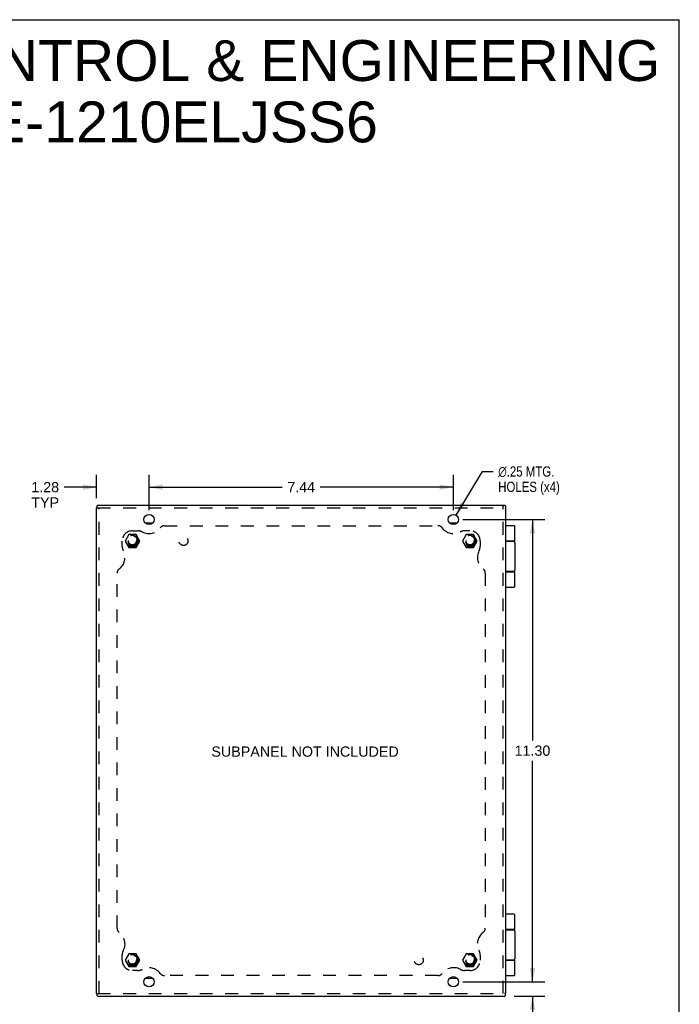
# Model space of a CAD drawing. Header units: inches. Extents: x 0 to 56.7, y 0 to 36.7.
# Tile 8 of 8: x 40.5 to 56.7, y 12.6 to 36.7. Entities that reach past the tile are written whole.
import ezdxf

# ---------------------------------------------------------------- set-up
doc = ezdxf.new("R2010")
doc.units = ezdxf.units.IN
doc.header["$LTSCALE"] = 3.116667
doc.header["$MEASUREMENT"] = 0
doc.linetypes.add('HIDDEN', pattern=[0.2, 0.1, -0.1])
doc.layers.get('0').update_dxf_attribs({"linetype": 'CONTINUOUS'})
for name, color, linetype in [('DEFAULT_2', 8, 'HIDDEN'), ('DIMENSIONS', 7, 'CONTINUOUS'), ('DOOR_ASSEMBLY', 7, 'CONTINUOUS'), ('SUBPANEL', 7, 'CONTINUOUS')]:
    doc.layers.add(name, color=color, linetype=linetype)
doc.styles.get("Standard").update_dxf_attribs({"font": 'arial.ttf'})
doc.styles.add('TEXTSTYLE_1', font='gdt', dxfattribs={"width": 0.8})
doc.dimstyles.new('DIMSTYLE_1', dxfattribs={"dimtxt": 0.25, "dimasz": 0.333333, "dimexe": 0.09, "dimexo": 0.07, "dimgap": 0.0375, "dimtad": 0, "dimtih": 1, "dimtoh": 1, "dimzin": 4, "dimdsep": 46, "dimtxsty": 'Standard', "dimblk": '_FILLED', "dimblk1": '_FILLED', "dimblk2": '_FILLED', "dimcen": 0.09, "dimadec": 3, "dimazin": 1, "dimtfac": 1, "dimtdec": 3, "dimtofl": 0, "dimtmove": 0, "dimatfit": 3, "dimldrblk": '_FILLED', "dimfxl": 0, "dimtolj": 1, "dimtzin": 4, "dimarcsym": 0})
doc.dimstyles.new('DIMSTYLE_2', dxfattribs={"dimtxt": 0.25, "dimasz": 0.333333, "dimexe": 0.09, "dimexo": 0.07, "dimgap": 0.09, "dimtad": 0, "dimtih": 1, "dimtoh": 1, "dimzin": 4, "dimdsep": 46, "dimtxsty": 'Standard', "dimblk": '_FILLED', "dimblk1": '_FILLED', "dimblk2": '_FILLED', "dimcen": 0.09, "dimadec": 3, "dimazin": 1, "dimtfac": 1, "dimtdec": 3, "dimtofl": 0, "dimtmove": 0, "dimatfit": 1, "dimldrblk": '_FILLED', "dimfxl": 0, "dimtolj": 1, "dimtzin": 4, "dimarcsym": 0})

# ---------------------------------------------------------------- blocks, each defined once
blk = doc.blocks.new('_FILLED')
at = {"color": 0, "linetype": 'ByBlock'}
blk.add_solid([(0, 0), (-1, 0.2), (-1, -0.2)], dxfattribs=at)
blk = doc.blocks.new('*D1')
at = {"layer": 'DIMENSIONS', "color": 2, "linetype": 'Continuous'}
for p, q in [((43.706, 24.679), (43.706, 25.538)), ((51.144, 24.679), (51.144, 25.538)), ((43.706, 25.238), (46.961, 25.238)), ((51.144, 25.238), (47.89, 25.238))]:
    blk.add_line(p, q, dxfattribs=at)
at = {"layer": 'DIMENSIONS', "color": 2, "linetype": 'Continuous', "xscale": 0.3333333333, "yscale": 0.3333333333, "zscale": 0.3333333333, "rotation": 180}
blk.add_blockref('_FILLED', (43.706, 25.238), dxfattribs=at)
at = {"layer": 'DIMENSIONS', "color": 2, "linetype": 'Continuous', "xscale": 0.3333333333, "yscale": 0.3333333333, "zscale": 0.3333333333}
blk.add_blockref('_FILLED', (51.144, 25.238), dxfattribs=at)
at = {"layer": 'DIMENSIONS', "color": 2, "linetype": 'Continuous', "insert": (47.425, 25.363), "char_height": 0.25, "width": 0.67937, "attachment_point": 2, "line_spacing_factor": 0.9}
blk.add_mtext('7.44', dxfattribs=at)
blk = doc.blocks.new('*D2')
at = {"layer": 'DIMENSIONS', "color": 2, "linetype": 'Continuous'}
for p, q in [((51.209, 24.552), (51.86, 25.621)), ((51.86, 25.621), (52.116, 25.621))]:
    blk.add_line(p, q, dxfattribs=at)
at = {"layer": 'DIMENSIONS', "color": 2, "linetype": 'Continuous', "xscale": 0.3333333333, "yscale": 0.3333333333, "zscale": 0.3333333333, "rotation": 238.6798766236}
blk.add_blockref('_FILLED', (51.209, 24.552), dxfattribs=at)
at = {"layer": 'DIMENSIONS', "color": 2, "linetype": 'Continuous', "insert": (52.241, 25.746), "char_height": 0.25, "width": 1.88011, "attachment_point": 1, "line_spacing_factor": 0.9, "style": 'TEXTSTYLE_1'}
blk.add_mtext('{\\fgdt;n}\\fArial;.25 MTG.\\PHOLES (x4)', dxfattribs=at)
blk = doc.blocks.new('*D3')
at = {"layer": 'DIMENSIONS', "color": 2, "linetype": 'Continuous'}
for p, q in [((51.378, 24.446), (53.378, 24.446)), ((53.078, 24.446), (53.078, 19.046)), ((53.078, 13.146), (53.078, 18.546)), ((51.503, 13.146), (53.378, 13.146))]:
    blk.add_line(p, q, dxfattribs=at)
at = {"layer": 'DIMENSIONS', "color": 2, "linetype": 'Continuous', "xscale": 0.3333333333, "yscale": 0.3333333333, "zscale": 0.3333333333}
for p, rotation in [((53.078, 24.446), 90), ((53.078, 13.146), 270)]:
    blk.add_blockref('_FILLED', p, dxfattribs=dict(at, rotation=rotation))
at = {"layer": 'DIMENSIONS', "color": 2, "linetype": 'Continuous', "insert": (53.078, 18.921), "char_height": 0.25, "width": 0.87361, "attachment_point": 2, "line_spacing_factor": 0.9}
blk.add_mtext('11.30', dxfattribs=at)
blk = doc.blocks.new('*D4')
at = {"layer": 'DIMENSIONS', "color": 2, "linetype": 'Continuous'}
for p, q in [((53.078, 13.146), (53.078, 13.812)), ((51.378, 13.146), (53.378, 13.146)), ((52.63, 12.796), (53.378, 12.796)), ((53.078, 12.796), (53.078, 11.999)), ((53.078, 11.999), (53.369, 11.999))]:
    blk.add_line(p, q, dxfattribs=at)
at = {"layer": 'DIMENSIONS', "color": 2, "linetype": 'Continuous', "xscale": 0.3333333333, "yscale": 0.3333333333, "zscale": 0.3333333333}
for p, rotation in [((53.078, 13.146), 270), ((53.078, 12.796), 90)]:
    blk.add_blockref('_FILLED', p, dxfattribs=dict(at, rotation=rotation))
at = {"layer": 'DIMENSIONS', "color": 2, "linetype": 'Continuous', "insert": (53.494, 12.124), "char_height": 0.25, "width": 0.67751, "attachment_point": 1, "line_spacing_factor": 0.9}
blk.add_mtext('.35\\PTYP', dxfattribs=at)
blk = doc.blocks.new('*D5')
at = {"layer": 'DIMENSIONS', "color": 2, "linetype": 'Continuous'}
for p, q in [((42.425, 24.966), (42.425, 25.538)), ((43.706, 24.679), (43.706, 25.538)), ((42.425, 25.238), (41.633, 25.238)), ((43.706, 25.238), (44.373, 25.238))]:
    blk.add_line(p, q, dxfattribs=at)
at = {"layer": 'DIMENSIONS', "color": 2, "linetype": 'Continuous', "xscale": 0.3333333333, "yscale": 0.3333333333, "zscale": 0.3333333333}
blk.add_blockref('_FILLED', (42.425, 25.238), dxfattribs=at)
at = {"layer": 'DIMENSIONS', "color": 2, "linetype": 'Continuous', "xscale": 0.3333333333, "yscale": 0.3333333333, "zscale": 0.3333333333, "rotation": 180}
blk.add_blockref('_FILLED', (43.706, 25.238), dxfattribs=at)
at = {"layer": 'DIMENSIONS', "color": 2, "linetype": 'Continuous', "insert": (41.508, 25.363), "char_height": 0.25, "width": 0.67937, "attachment_point": 3, "line_spacing_factor": 0.9}
blk.add_mtext('1.28\\PTYP', dxfattribs=at)

msp = doc.modelspace()

# ---------------------------------------------------------------- linework, layer by layer
at = {"color": 7, "linetype": 'Continuous'}
for p, q in [((0, 36.667), (56.667, 36.667)), ((56.667, 0), (56.667, 36.667)), ((52.365, 24.796), (52.365, 24.767)), ((42.425, 24.736), (42.454, 24.736)), ((42.434, 24.777), (42.434, 24.736)), ((52.406, 24.787), (52.365, 24.787)), ((43.795, 24.358), (43.617, 24.358)), ((51.233, 24.358), (51.055, 24.358)), ((52.429, 14.424), (52.425, 14.424)), ((52.429, 14.168), (52.429, 14.424)), ((52.429, 14.168), (52.425, 14.168)), ((43.617, 13.233), (43.795, 13.233)), ((51.055, 13.233), (51.233, 13.233)), ((42.425, 12.856), (42.454, 12.856)), ((42.434, 12.856), (42.434, 12.815)), ((52.425, 12.856), (52.397, 12.856)), ((52.417, 12.815), (52.417, 12.856))]:
    msp.add_line(p, q, dxfattribs=at)
at = {"color": 3, "linetype": 'Continuous'}
for p, q in [((42.446, 24.796), (42.446, 24.795)), ((42.446, 24.796), (52.365, 24.796)), ((42.446, 24.795), (42.446, 24.795)), ((42.425, 12.856), (42.425, 24.736)), ((52.425, 24.775), (52.424, 24.775)), ((52.425, 12.856), (52.425, 24.775)), ((52.425, 24.775), (52.425, 24.775)), ((42.446, 12.796), (42.446, 12.797)), ((42.446, 12.796), (52.405, 12.796)), ((42.446, 12.796), (42.446, 12.796)), ((52.405, 12.796), (52.405, 12.797)), ((52.405, 12.796), (52.405, 12.796))]:
    msp.add_line(p, q, dxfattribs=at)
for points in [[(42.446, 24.795), (42.445, 24.794), (42.445, 24.794), (42.445, 24.793), (42.444, 24.792), (42.443, 24.791), (42.443, 24.79), (42.442, 24.789), (42.441, 24.788), (42.439, 24.787), (42.438, 24.786), (42.437, 24.784)], [(42.434, 24.777), (42.434, 24.778), (42.434, 24.779), (42.434, 24.78), (42.434, 24.781), (42.435, 24.782), (42.435, 24.783), (42.436, 24.784), (42.437, 24.784)], [(52.406, 24.787), (52.407, 24.787), (52.408, 24.787), (52.409, 24.787), (52.411, 24.787), (52.411, 24.786), (52.412, 24.785), (52.413, 24.785), (52.414, 24.784)], [(52.424, 24.775), (52.424, 24.776), (52.423, 24.776), (52.422, 24.776), (52.422, 24.777), (52.421, 24.778), (52.42, 24.778), (52.419, 24.779), (52.418, 24.78), (52.416, 24.781), (52.415, 24.783), (52.414, 24.784)], [(42.434, 12.815), (42.434, 12.814), (42.434, 12.812), (42.434, 12.811), (42.434, 12.81), (42.435, 12.809), (42.435, 12.809), (42.436, 12.808), (42.437, 12.807)], [(42.446, 12.797), (42.445, 12.797), (42.445, 12.798), (42.445, 12.798), (42.444, 12.799), (42.443, 12.8), (42.443, 12.801), (42.442, 12.802), (42.441, 12.803), (42.439, 12.805), (42.438, 12.806), (42.437, 12.807)], [(52.405, 12.797), (52.405, 12.797), (52.405, 12.798), (52.406, 12.798), (52.406, 12.799), (52.407, 12.8), (52.408, 12.801), (52.409, 12.802), (52.41, 12.803), (52.411, 12.805), (52.412, 12.806), (52.414, 12.807)], [(52.417, 12.815), (52.417, 12.814), (52.417, 12.812), (52.417, 12.811), (52.416, 12.81), (52.416, 12.809), (52.415, 12.809), (52.414, 12.808), (52.414, 12.807)]]:
    msp.add_lwpolyline(points, dxfattribs=at)
for centre in [(43.706, 24.446), (51.144, 24.446), (43.706, 13.146), (51.144, 13.146)]:
    msp.add_circle(centre, 0.125, dxfattribs=at)
at = {"layer": 'DEFAULT_2', "color": 8, "linetype": 'HIDDEN'}
for p, q in [((42.454, 24.736), (52.365, 24.736)), ((42.485, 12.856), (42.485, 24.736)), ((52.365, 12.856), (52.365, 24.767)), ((43.21, 24.077), (43.12, 23.921)), ((43.39, 24.077), (43.21, 24.077)), ((43.48, 23.921), (43.39, 24.077)), ((51.46, 24.077), (51.37, 23.921)), ((51.64, 24.077), (51.46, 24.077)), ((51.73, 23.921), (51.64, 24.077)), ((43.12, 23.921), (43.21, 23.765)), ((43.39, 23.765), (43.48, 23.921)), ((51.37, 23.921), (51.46, 23.765)), ((51.64, 23.765), (51.73, 23.921)), ((43.21, 23.765), (43.39, 23.765)), ((51.46, 23.765), (51.64, 23.765)), ((43.21, 13.827), (43.12, 13.671)), ((43.39, 13.827), (43.21, 13.827)), ((43.48, 13.671), (43.39, 13.827)), ((51.46, 13.827), (51.37, 13.671)), ((51.64, 13.827), (51.46, 13.827)), ((51.73, 13.671), (51.64, 13.827)), ((43.12, 13.671), (43.21, 13.515)), ((43.21, 13.515), (43.39, 13.515)), ((43.39, 13.515), (43.48, 13.671)), ((51.37, 13.671), (51.46, 13.515)), ((51.46, 13.515), (51.64, 13.515)), ((51.64, 13.515), (51.73, 13.671)), ((42.454, 12.856), (52.397, 12.856))]:
    msp.add_line(p, q, dxfattribs=at)
for centre, radius in [((43.3, 23.921), 0.142), ((43.3, 23.921), 0.14), ((43.3, 23.921), 0.105), ((43.3, 23.921), 0.095), ((51.55, 23.921), 0.142), ((51.55, 23.921), 0.14), ((51.55, 23.921), 0.105), ((51.55, 23.921), 0.095), ((43.3, 13.671), 0.142), ((43.3, 13.671), 0.14), ((43.3, 13.671), 0.105), ((43.3, 13.671), 0.095), ((51.55, 13.671), 0.142), ((51.55, 13.671), 0.14), ((51.55, 13.671), 0.105), ((51.55, 13.671), 0.095)]:
    msp.add_circle(centre, radius, dxfattribs=at)
at = {"layer": 'DOOR_ASSEMBLY', "color": 7, "linetype": 'Continuous'}
for p, q in [((52.633, 24.296), (52.425, 24.296)), ((52.646, 23.921), (52.646, 24.283)), ((52.646, 23.921), (52.425, 23.921)), ((52.425, 23.916), (52.616, 23.916)), ((52.566, 23.921), (52.566, 23.916)), ((52.646, 23.886), (52.646, 23.206)), ((52.616, 23.176), (52.425, 23.176)), ((52.425, 23.171), (52.646, 23.171)), ((52.566, 23.176), (52.566, 23.171)), ((52.646, 22.809), (52.646, 23.171)), ((52.425, 22.796), (52.633, 22.796)), ((52.633, 14.796), (52.425, 14.796)), ((52.646, 14.421), (52.646, 14.783)), ((52.646, 14.421), (52.429, 14.421)), ((52.429, 14.416), (52.616, 14.416)), ((52.566, 14.421), (52.566, 14.416)), ((52.646, 14.386), (52.646, 13.706)), ((52.616, 13.676), (52.425, 13.676)), ((52.425, 13.671), (52.646, 13.671)), ((52.566, 13.676), (52.566, 13.671)), ((52.646, 13.309), (52.646, 13.671)), ((52.425, 13.296), (52.633, 13.296))]:
    msp.add_line(p, q, dxfattribs=at)
for points in [[(52.576, 23.921), (52.575, 23.921), (52.575, 23.921), (52.574, 23.921), (52.573, 23.921), (52.573, 23.921), (52.572, 23.92), (52.572, 23.92), (52.571, 23.92), (52.571, 23.92), (52.57, 23.92), (52.57, 23.92), (52.57, 23.92), (52.569, 23.92), (52.569, 23.92), (52.569, 23.92), (52.568, 23.92), (52.568, 23.92), (52.568, 23.92), (52.567, 23.92), (52.567, 23.919), (52.567, 23.919), (52.566, 23.919), (52.566, 23.919), (52.566, 23.919)], [(52.566, 23.172), (52.566, 23.172), (52.566, 23.172), (52.567, 23.172), (52.567, 23.172), (52.567, 23.172), (52.568, 23.172), (52.568, 23.172), (52.568, 23.171), (52.569, 23.171), (52.569, 23.171), (52.569, 23.171), (52.57, 23.171), (52.57, 23.171), (52.57, 23.171), (52.571, 23.171), (52.571, 23.171), (52.572, 23.171), (52.572, 23.171), (52.573, 23.171), (52.573, 23.171), (52.574, 23.171), (52.575, 23.171), (52.575, 23.171), (52.576, 23.171)], [(52.576, 14.421), (52.575, 14.421), (52.575, 14.421), (52.574, 14.421), (52.573, 14.421), (52.573, 14.421), (52.572, 14.42), (52.572, 14.42), (52.571, 14.42), (52.571, 14.42), (52.57, 14.42), (52.57, 14.42), (52.57, 14.42), (52.569, 14.42), (52.569, 14.42), (52.569, 14.42), (52.568, 14.42), (52.568, 14.42), (52.568, 14.42), (52.567, 14.42), (52.567, 14.419), (52.567, 14.419), (52.566, 14.419), (52.566, 14.419), (52.566, 14.419)], [(52.566, 13.672), (52.566, 13.672), (52.566, 13.672), (52.567, 13.672), (52.567, 13.672), (52.567, 13.672), (52.568, 13.672), (52.568, 13.672), (52.568, 13.671), (52.569, 13.671), (52.569, 13.671), (52.569, 13.671), (52.57, 13.671), (52.57, 13.671), (52.57, 13.671), (52.571, 13.671), (52.571, 13.671), (52.572, 13.671), (52.572, 13.671), (52.573, 13.671), (52.573, 13.671), (52.574, 13.671), (52.575, 13.671), (52.575, 13.671), (52.576, 13.671)]]:
    msp.add_lwpolyline(points, dxfattribs=at)
for centre, radius, start, end in [((52.633, 24.283), 0.013, 0, 90), ((52.616, 23.886), 0.03, 0, 90), ((52.616, 23.206), 0.03, 270, 360), ((52.633, 22.809), 0.013, 270, 360), ((52.633, 14.783), 0.013, 0, 90), ((52.616, 14.386), 0.03, 0, 90), ((52.616, 13.706), 0.03, 270, 360), ((52.633, 13.309), 0.013, 270, 360)]:
    msp.add_arc(centre, radius, start, end, dxfattribs=at)
at = {"layer": 'SUBPANEL', "color": 8, "linetype": 'HIDDEN'}
for p, q in [((43.3, 24.171), (43.425, 24.171)), ((44.083, 24.296), (50.767, 24.296)), ((51.55, 24.171), (51.425, 24.171)), ((43.05, 23.796), (43.05, 23.921)), ((51.8, 23.921), (51.8, 23.796)), ((42.925, 14.453), (42.925, 23.138)), ((51.925, 23.138), (51.925, 14.453)), ((43.05, 13.671), (43.05, 13.796)), ((51.8, 13.796), (51.8, 13.671)), ((43.425, 13.421), (43.3, 13.421)), ((50.767, 13.296), (44.083, 13.296)), ((51.55, 13.421), (51.425, 13.421))]:
    msp.add_line(p, q, dxfattribs=at)
for centre, radius in [((43.3, 23.921), 0.125), ((44.55, 23.921), 0.109), ((51.55, 23.921), 0.125), ((43.3, 13.671), 0.125), ((50.3, 13.671), 0.109), ((51.55, 13.671), 0.125)]:
    msp.add_circle(centre, radius, dxfattribs=at)
for centre, radius, start, end in [((43.3, 23.921), 0.25, 90, 180), ((43.425, 23.921), 0.25, 62.1089, 90), ((43.703, 24.446), 0.344, 242.1089, 324.1013), ((44.083, 24.171), 0.125, 90, 144.1013), ((50.767, 24.171), 0.125, 35.8987, 90), ((51.147, 24.446), 0.344, 215.8987, 297.8911), ((51.425, 23.921), 0.25, 90, 117.8911), ((51.55, 23.921), 0.25, 0, 90), ((42.775, 23.518), 0.344, 305.8987, 27.8911), ((43.3, 23.796), 0.25, 180, 207.8911), ((52.075, 23.518), 0.344, 152.1089, 234.1013), ((51.55, 23.796), 0.25, 332.1089, 360), ((43.05, 23.138), 0.125, 125.8987, 180), ((51.8, 23.138), 0.125, 0, 54.1013), ((43.05, 14.453), 0.125, 180, 234.1013), ((51.8, 14.453), 0.125, 305.8987, 360), ((42.775, 14.074), 0.344, 332.1089, 54.1013), ((52.075, 14.074), 0.344, 125.8987, 207.8911), ((43.3, 13.796), 0.25, 152.1089, 180), ((51.55, 13.796), 0.25, 0, 27.8911), ((43.3, 13.671), 0.25, 180, 270), ((43.703, 13.146), 0.344, 35.8987, 117.8911), ((51.147, 13.146), 0.344, 62.1089, 144.1013), ((51.55, 13.671), 0.25, 270, 360), ((43.425, 13.671), 0.25, 270, 297.8911), ((44.083, 13.421), 0.125, 215.8987, 270), ((50.767, 13.421), 0.125, 270, 324.1013), ((51.425, 13.671), 0.25, 242.1089, 270)]:
    msp.add_arc(centre, radius, start, end, dxfattribs=at)

# ---------------------------------------------------------------- texts
at = {"layer": 'DIMENSIONS', "color": 2, "linetype": 'Continuous', "attachment_point": 2, "line_spacing_factor": 0.9}
for s, insert, char_height, width in [('SAGINAW CONTROL & ENGINEERING\\PSCE-1210ELJSS6', (43.553, 36.168), 1, 25.25651), ('SUBPANEL NOT INCLUDED', (47.52, 18.898), 0.25, 4.57156)]:
    msp.add_mtext(s, dxfattribs=dict(at, insert=insert, char_height=char_height, width=width))

# ---------------------------------------------------------------- dimensions: what is measured, and where the dimension line sits
at = {"layer": 'DIMENSIONS', "color": 2, "linetype": 'Continuous'}
dim = msp.add_linear_dim(base=(43.706, 25.238), p1=(42.425, 25.608), p2=(43.706, 24.609), text='<>\\PTYP', dimstyle='DIMSTYLE_1', dxfattribs=at)
dim.commit()
dim.dimension.update_dxf_attribs({"geometry": '*D5', "text_midpoint": (41.168, 25.051), "dimtype": 160})
dim = msp.add_linear_dim(base=(51.144, 25.238), p1=(43.706, 24.609), p2=(51.144, 24.609), dimstyle='DIMSTYLE_1', dxfattribs=at)
dim.commit()
dim.dimension.update_dxf_attribs({"geometry": '*D1', "text_midpoint": (47.425, 25.238), "dimtype": 160})
dim = msp.add_diameter_dim_2p(p1=(51.209, 24.552), p2=(51.079, 24.339), text='%%c<> MTG.\\PHOLES (x4)', dimstyle='DIMSTYLE_2', override={"dimpost": '<>'}, dxfattribs=at)
dim.commit()
dim.dimension.update_dxf_attribs({"geometry": '*D2', "text_midpoint": (53.181, 25.434), "dimtype": 163})
dim = msp.add_linear_dim(base=(53.078, 13.146), p1=(51.308, 24.446), p2=(51.433, 13.146), angle=270, dimstyle='DIMSTYLE_1', dxfattribs=at)
dim.commit()
dim.dimension.update_dxf_attribs({"geometry": '*D3', "text_midpoint": (53.088, 18.794), "dimtype": 160})
dim = msp.add_linear_dim(base=(53.078, 13.146), p1=(52.56, 12.796), p2=(51.308, 13.146), angle=90, text='<>\\PTYP', dimstyle='DIMSTYLE_1', dxfattribs=at)
dim.commit()
dim.dimension.update_dxf_attribs({"geometry": '*D4', "text_midpoint": (53.833, 11.811), "dimtype": 160})

doc.saveas('drawing.dxf')
